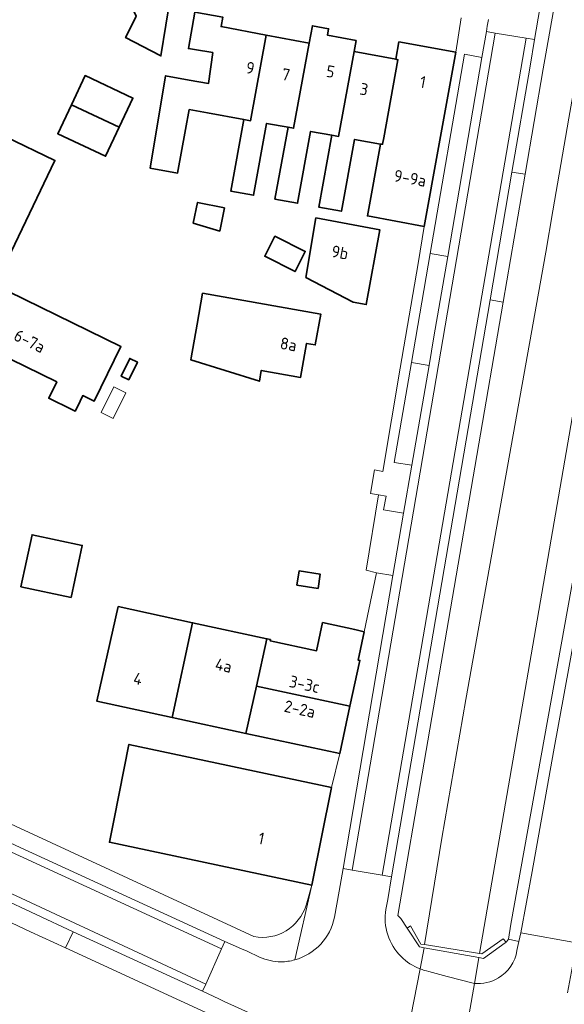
# Model space of a CAD drawing. Extents: x 154024 to 155007, y 472916 to 473908.
# Tile 13 of 49: x 154255 to 154317, y 473578 to 473690. Entities that reach past the tile are written whole.
import ezdxf
from ezdxf.enums import TextEntityAlignment as Align

# ---------------------------------------------------------------- set-up
doc = ezdxf.new("R2010")
doc.units = 0
doc.header["$LTSCALE"] = 0.75
for name, color, linetype, lineweight in [('B-RO-IE-TERREINAFSCHEIDING_KUNSTMATIG_MUUR-GV', 252, 'CONTINUOUS', 18), ('B-RO-OG-BEBOUWING-GV', 6, 'CONTINUOUS', 35), ('B-RO-OG-BEBOUWING-T18', 1, 'CONTINUOUS', 18), ('B-RO-OG-BEBOUWING_OVERBOUWING-GV', 6, 'CONTINUOUS', 18), ('B-RO-OG-TERREIN_ERF-GV', 252, 'CONTINUOUS', 18), ('B-RO-OG-WATER-GV', 252, 'CONTINUOUS', 18), ('B-RO-OG-WATER_SLOOT-GV', 252, 'CONTINUOUS', 18), ('B-RO-VH-VERHARDING_BETONSTRAATSTEEN-GV', 252, 'CONTINUOUS', 18), ('B-RO-VH-VERHARDING_STRAATBAKSTEEN-GV', 252, 'CONTINUOUS', 18), ('B-RO-VH-VERHARDING_TEGEL-GV', 252, 'CONTINUOUS', 18)]:
    doc.layers.add(name, color=color, linetype=linetype, lineweight=lineweight)
doc.styles.add('NLCS-ISO-M200-T18', font='NLCS-ISO.ttf', dxfattribs={"height": 0.36})

msp = doc.modelspace()

# ---------------------------------------------------------------- linework, layer by layer
at = {"layer": 'B-RO-IE-TERREINAFSCHEIDING_KUNSTMATIG_MUUR-GV', "flags": 128}
msp.add_lwpolyline([(154310.619, 473584.788), (154310.712, 473584.856), (154310.374, 473585.247), (154307.963, 473583.551), (154307.714, 473583.59), (154301.473, 473584.587), (154301.046, 473584.656), (154299.867, 473586.72), (154299.494, 473586.458), (154300.9, 473584.33), (154301.416, 473584.236), (154307.631, 473583.108), (154308.17, 473583.01)], close=True, dxfattribs=at)
at = {"layer": 'B-RO-OG-BEBOUWING-GV', "flags": 128}
for points in [[(154269.831, 473704.131), (154269.164, 473704.461), (154265.138, 473696.212), (154267.969, 473694.83), (154267.178, 473693.208), (154268.686, 473690.127), (154267.966, 473688.645), (154267.497, 473687.684), (154271.421, 473685.637), (154271.509, 473685.591), (154272.637, 473692.6), (154269.657, 473694.105), (154273.657, 473702.235), (154272.976, 473702.573), (154272.856, 473703.502), (154270.652, 473704.595)], [(154280.934, 473678.362), (154281.698, 473678.224), (154283.464, 473687.959), (154278.343, 473688.916), (154278.529, 473690), (154275.355, 473690.546), (154274.646, 473686.428), (154275.337, 473686.313), (154277.4, 473685.97), (154276.936, 473682.466), (154274.741, 473682.854), (154272.052, 473683.33), (154270.293, 473672.837), (154273.412, 473672.27), (154274.314, 473677.229), (154274.726, 473679.492), (154276.807, 473679.113)], [(154290.922, 473676.574), (154291.689, 473676.434), (154293.448, 473686.094), (154293.682, 473687.343), (154290.418, 473687.952), (154290.552, 473688.67), (154288.716, 473689.023), (154288.346, 473687.047), (154286.585, 473677.363), (154285.955, 473677.478), (154284.468, 473669.311), (154287.03, 473668.844), (154288.517, 473677.012)], [(154280.934, 473678.362), (154279.452, 473670.224), (154282.033, 473669.754), (154283.521, 473677.922), (154285.955, 473677.478), (154286.585, 473677.363), (154288.346, 473687.047), (154283.464, 473687.959), (154281.698, 473678.224)], [(154296.829, 473676.298), (154296.693, 473675.549), (154296.459, 473675.566), (154294.971, 473667.398), (154301.425, 473666.222), (154303.054, 473675.164), (154305.029, 473686.006), (154298.556, 473687.185), (154298.197, 473685.208), (154298.433, 473685.157)], [(154291.689, 473676.434), (154290.922, 473676.574), (154289.435, 473668.406), (154292.026, 473667.934), (154293.514, 473676.102), (154296.459, 473675.566), (154296.693, 473675.549), (154296.829, 473676.298), (154298.433, 473685.157), (154298.197, 473685.208), (154293.448, 473686.094)], [(154261.341, 473680.044), (154266.777, 473677.493), (154268.333, 473680.796), (154262.892, 473683.349)], [(154266.777, 473677.493), (154261.341, 473680.044), (154259.791, 473676.741), (154265.223, 473674.193)], [(154253.284, 473660.788), (154259.475, 473673.721), (154253.821, 473676.428), (154247.629, 473663.495)], [(154275.197, 473666.569), (154278.198, 473665.678), (154278.732, 473668.317), (154275.675, 473668.935)], [(154293.348, 473657.59), (154294.833, 473657.321), (154296.388, 473665.809), (154289.129, 473667.179), (154287.961, 473660.409)], [(154284.469, 473665.119), (154283.306, 473662.815), (154286.754, 473661.074), (154287.918, 473663.378)], [(154252.316, 473659.716), (154249.323, 473653.589), (154249.613, 473653.447), (154248.664, 473651.504), (154250.067, 473650.819), (154251.646, 473650.048), (154252.595, 473651.991), (154259.675, 473648.533), (154258.77, 473646.681), (154261.384, 473645.403), (154261.774, 473645.213), (154262.022, 473645.721), (154262.642, 473646.991), (154263.938, 473646.358), (154266.967, 473652.56)], [(154274.94, 473651.259), (154274.908, 473651.053), (154282.697, 473648.621), (154282.914, 473649.845), (154287.386, 473649.052), (154288.069, 473652.917), (154289.053, 473652.738), (154289.687, 473656.23), (154276.246, 473658.611), (154275.625, 473655.116)], [(154267.876, 473648.765), (154268.853, 473650.786), (154267.983, 473651.206), (154267.006, 473649.186)], [(154261.316, 473624.047), (154262.571, 473629.953), (154256.875, 473631.163), (154255.62, 473625.257)], [(154286.963, 473625.442), (154289.363, 473625.067), (154289.615, 473626.68), (154287.215, 473627.055)], [(154272.783, 473610.413), (154275.113, 473621.172), (154266.662, 473623.001), (154264.229, 473612.265)], [(154272.783, 473610.413), (154281.169, 473608.597), (154282.368, 473613.975), (154283.564, 473619.342), (154275.113, 473621.172)], [(154294.606, 473620.154), (154293.541, 473620.385), (154289.885, 473621.178), (154289.194, 473617.981), (154283.914, 473619.124), (154283.944, 473619.26), (154283.564, 473619.342), (154282.368, 473613.975), (154292.992, 473611.673), (154294.121, 473616.882), (154293.907, 473616.929)], [(154291.826, 473606.289), (154292.992, 473611.673), (154282.368, 473613.975), (154281.169, 473608.597)], [(154290.895, 473602.447), (154267.88, 473607.344), (154266.187, 473598.87), (154265.658, 473596.222), (154288.666, 473591.349)]]:
    msp.add_lwpolyline(points, close=True, dxfattribs=at)
at = {"layer": 'B-RO-OG-BEBOUWING_OVERBOUWING-GV', "flags": 128}
msp.add_lwpolyline([(154266.083, 473644.38), (154267.547, 473647.309), (154266.182, 473647.991), (154264.718, 473645.062)], close=True, dxfattribs=at)
at = {"layer": 'B-RO-OG-TERREIN_ERF-GV', "flags": 128}
for points in [[(154269.164, 473704.461), (154269.831, 473704.131), (154270.652, 473704.595), (154272.856, 473703.502), (154272.976, 473702.573), (154273.657, 473702.235), (154269.657, 473694.105), (154272.637, 473692.6), (154271.509, 473685.591), (154271.421, 473685.637), (154267.497, 473687.684), (154267.966, 473688.645), (154268.686, 473690.127), (154267.178, 473693.208), (154267.969, 473694.83), (154265.138, 473696.212), (154262.73, 473697.387), (154259.905, 473691.6), (154257.783, 473692.636), (154264.672, 473706.688)], [(154261.341, 473680.044), (154262.892, 473683.349), (154268.333, 473680.796), (154266.777, 473677.493), (154265.223, 473674.193), (154259.791, 473676.741)], [(154253.284, 473660.788), (154247.629, 473663.495), (154253.821, 473676.428), (154259.475, 473673.721)], [(154275.197, 473666.569), (154275.675, 473668.935), (154278.732, 473668.317), (154278.198, 473665.678)], [(154293.348, 473657.59), (154287.961, 473660.409), (154289.129, 473667.179), (154296.388, 473665.809), (154294.833, 473657.321)], [(154241.858, 473657.235), (154238.058, 473659.091), (154241.051, 473665.218), (154244.85, 473663.362), (154248.516, 473661.572), (154252.316, 473659.716), (154266.967, 473652.56), (154263.938, 473646.358), (154262.642, 473646.991), (154262.022, 473645.721), (154261.774, 473645.213), (154261.384, 473645.403), (154258.77, 473646.681), (154259.675, 473648.533), (154252.595, 473651.991), (154251.646, 473650.048), (154250.067, 473650.819), (154248.664, 473651.504), (154249.613, 473653.447), (154249.323, 473653.589), (154245.523, 473655.445)], [(154284.469, 473665.119), (154287.918, 473663.378), (154286.754, 473661.074), (154283.306, 473662.815)], [(154282.914, 473649.845), (154282.697, 473648.621), (154274.908, 473651.053), (154274.94, 473651.259), (154275.625, 473655.116), (154276.246, 473658.611), (154289.687, 473656.23), (154289.053, 473652.738), (154288.069, 473652.917), (154287.386, 473649.052)], [(154267.876, 473648.765), (154267.006, 473649.186), (154267.983, 473651.206), (154268.853, 473650.786)], [(154261.316, 473624.047), (154255.62, 473625.257), (154256.875, 473631.163), (154262.571, 473629.953)], [(154286.963, 473625.442), (154287.215, 473627.055), (154289.615, 473626.68), (154289.363, 473625.067)]]:
    msp.add_lwpolyline(points, close=True, dxfattribs=at)
for points in [[(154281.169, 473608.597), (154272.783, 473610.413), (154264.229, 473612.265), (154266.662, 473623.001), (154275.113, 473621.172), (154283.564, 473619.342), (154283.944, 473619.26), (154283.914, 473619.124), (154289.194, 473617.981), (154289.885, 473621.178), (154293.541, 473620.385), (154294.606, 473620.154), (154296.011, 473626.851), (154294.846, 473627.139), (154296.218, 473635.716), (154295.327, 473635.871), (154295.793, 473638.535), (154296.719, 473638.375), (154298.702, 473650.118), (154300.722, 473661.985), (154301.425, 473666.222), (154294.971, 473667.398), (154296.459, 473675.566), (154293.514, 473676.102), (154292.026, 473667.934), (154289.435, 473668.406), (154290.922, 473676.574), (154288.517, 473677.012), (154287.03, 473668.844), (154284.468, 473669.311), (154285.955, 473677.478), (154283.521, 473677.922), (154282.033, 473669.754), (154279.452, 473670.224), (154280.934, 473678.362), (154276.807, 473679.113), (154274.726, 473679.492), (154274.314, 473677.229), (154273.412, 473672.27), (154270.293, 473672.837), (154272.052, 473683.33), (154274.741, 473682.854), (154276.936, 473682.466), (154277.4, 473685.97), (154275.337, 473686.313), (154274.646, 473686.428), (154275.355, 473690.546)], [(154278.529, 473690), (154278.343, 473688.916), (154283.464, 473687.959), (154288.346, 473687.047), (154288.716, 473689.023), (154290.552, 473688.67), (154290.418, 473687.952), (154293.682, 473687.343), (154293.448, 473686.094), (154298.197, 473685.208), (154298.556, 473687.185), (154305.029, 473686.006), (154305.632, 473689.929)], [(154288.011, 473589.086), (154288.666, 473591.349), (154265.658, 473596.222), (154266.187, 473598.87), (154267.88, 473607.344), (154290.895, 473602.447), (154291.826, 473606.289), (154281.169, 473608.597)], [(154240.013, 473605.15), (154241.776, 473604.25), (154242.169, 473604.061), (154246.79, 473601.839), (154282.08, 473585.498)], [(154282.432, 473574.189), (154260.664, 473584.219), (154256.72, 473586.057), (154252.265, 473588.134), (154247.031, 473590.588), (154246.047, 473590.872), (154244.953, 473590.714), (154243.925, 473590.31), (154243.016, 473589.682), (154242.274, 473588.863), (154241.739, 473587.896), (154241.458, 473586.375), (154241.178, 473584.982), (154237.874, 473568.524), (154237.247, 473565.414), (154234.808, 473553.319), (154234.79, 473553.229)]]:
    msp.add_lwpolyline(points, dxfattribs=at)
at = {"layer": 'B-RO-OG-TERREIN_ERF-GV'}
msp.add_lwpolyline([(154282.08, 473585.498, 0.3820729), (154288.011, 473589.086)], format="xyb", dxfattribs=at)
at = {"layer": 'B-RO-OG-WATER-GV', "flags": 128}
msp.add_lwpolyline([(154317.86, 473678.51), (154316.02, 473667.97), (154315.22, 473663.3), (154306.15, 473612.45), (154303.44, 473596.7), (154301.473, 473584.587), (154307.714, 473583.59), (154318.4, 473645.55)], dxfattribs=at)
at = {"layer": 'B-RO-OG-WATER_SLOOT-GV', "flags": 128}
for points in [[(154301.473, 473584.587), (154303.44, 473596.7), (154306.15, 473612.45), (154315.22, 473663.3), (154316.02, 473667.97), (154317.86, 473678.51), (154325.058, 473719.327), (154321.09, 473719.99), (154318.554, 473704.644), (154314.934, 473684.12), (154312.88, 473672.138), (154310.392, 473657.616), (154298.443, 473587.901), (154298.76, 473587.57), (154299.494, 473586.458), (154299.867, 473586.72), (154301.046, 473584.656)], [(154330.842, 473718.347), (154329.5, 473710.6), (154328.28, 473702.99), (154326.2, 473691.67), (154322.87, 473672.12), (154318.4, 473645.55), (154307.714, 473583.59), (154307.963, 473583.551), (154310.374, 473585.247), (154310.712, 473584.856), (154310.752, 473584.885), (154310.98, 473585.21), (154311.25, 473586.9), (154320.41, 473637.8), (154323.58, 473655.15), (154324.93, 473663.3), (154325.41, 473665.37), (154327.05, 473674.42), (154334.72, 473717.56)]]:
    msp.add_lwpolyline(points, close=True, dxfattribs=at)
at = {"layer": 'B-RO-VH-VERHARDING_BETONSTRAATSTEEN-GV', "flags": 128}
for points in [[(154308.718, 473689.744), (154308.586, 473688.973), (154308.479, 473688.349), (154309.484, 473688.187), (154313.012, 473687.619), (154313.962, 473687.466), (154316.955, 473704.884), (154316.979, 473705.025), (154315.999, 473705.176), (154312.52, 473705.713), (154311.441, 473705.879)], [(154297.278, 473589.721), (154297.693, 473592.305), (154296.66, 473592.484), (154293.235, 473593.049), (154292.206, 473593.238), (154291.756, 473590.669), (154291.232, 473587.713)], [(154297.053, 473588.59), (154297.278, 473589.721)], [(154317.705, 473579.107), (154318.369, 473582.727), (154318.715, 473584.791), (154318.718, 473584.807), (154312.4, 473585.933), (154312.187, 473584.948), (154311.961, 473583.908)], [(154282.723, 473583.159), (154281.307, 473583.825), (154280.671, 473584.093), (154278.773, 473584.951), (154278.394, 473584.101), (154276.608, 473580.096), (154276.25, 473579.292), (154278.111, 473578.42), (154278.69, 473578.118), (154282.288, 473576.489), (154283.378, 473575.992)], [(154298.839, 473570.986), (154300.947, 473581.827)], [(154300.947, 473581.827), (154298.839, 473570.986)], [(154305.198, 473569.196), (154307.12, 473580.183), (154304.026, 473580.972), (154301.93, 473581.535)], [(154307.12, 473580.183), (154305.198, 473569.196)]]:
    msp.add_lwpolyline(points, dxfattribs=at)
for points in [[(154299.087, 473633.61), (154297.874, 473626.554), (154292.206, 473593.238), (154293.235, 473593.049), (154309.484, 473688.187), (154308.479, 473688.349), (154307.971, 473685.397), (154304.11, 473662.812), (154302.528, 473653.665), (154301.98, 473650.402), (154300.025, 473639.06)], [(154296.66, 473592.484), (154297.693, 473592.305), (154308.901, 473657.872), (154311.383, 473672.394), (154313.44, 473684.425), (154313.962, 473687.466), (154313.012, 473687.619)], [(154302.112, 473663.136), (154304.11, 473662.812), (154307.971, 473685.397), (154305.988, 473685.781)], [(154304.11, 473662.812), (154302.112, 473663.136), (154299.989, 473650.74), (154301.98, 473650.402), (154302.528, 473653.665)], [(154300.025, 473639.06), (154301.98, 473650.402), (154299.989, 473650.74), (154298.021, 473639.379)], [(154297.874, 473626.554), (154299.087, 473633.61), (154296.809, 473633.986), (154297.095, 473635.563), (154296.218, 473635.716), (154294.846, 473627.139), (154296.011, 473626.851)], [(154278.773, 473584.951), (154255.529, 473595.623), (154250.469, 473597.969), (154250.155, 473597.083), (154278.394, 473584.101)], [(154276.608, 473580.096), (154248.453, 473593.2), (154247.976, 473592.343), (154253.088, 473589.989), (154261.556, 473586.053), (154276.25, 473579.292)]]:
    msp.add_lwpolyline(points, close=True, dxfattribs=at)
at = {"layer": 'B-RO-VH-VERHARDING_BETONSTRAATSTEEN-GV'}
for points in [[(154298.804, 473583.226, -0.2392523), (154297.053, 473588.59)], [(154291.232, 473587.713, -0.2830928), (154286.724, 473582.853)], [(154311.961, 473583.908, -0.2211402), (154309.849, 473580.797)], [(154285.141, 473582.624, -0.0989397), (154282.723, 473583.159)], [(154286.724, 473582.853, -0.0638377), (154285.141, 473582.624)], [(154300.947, 473581.827, -0.1032816), (154298.804, 473583.226)], [(154301.93, 473581.535, -0.0404469), (154300.947, 473581.827)], [(154309.849, 473580.797, -0.160534), (154307.12, 473580.183)]]:
    msp.add_lwpolyline(points, format="xyb", dxfattribs=at)
at = {"layer": 'B-RO-VH-VERHARDING_STRAATBAKSTEEN-GV', "flags": 128}
for points in [[(154318.554, 473704.644), (154316.955, 473704.884), (154313.962, 473687.466), (154313.44, 473684.425), (154311.383, 473672.394), (154312.88, 473672.138), (154314.934, 473684.12)], [(154293.235, 473593.049), (154296.66, 473592.484), (154313.012, 473687.619), (154309.484, 473688.187)], [(154248.453, 473593.2), (154276.608, 473580.096), (154278.394, 473584.101), (154250.155, 473597.083)], [(154256.72, 473586.057), (154260.664, 473584.219), (154261.556, 473586.053), (154253.088, 473589.989), (154252.265, 473588.134)]]:
    msp.add_lwpolyline(points, close=True, dxfattribs=at)
for points in [[(154300.947, 473581.827), (154301.416, 473584.236), (154300.9, 473584.33), (154299.494, 473586.458), (154298.76, 473587.57), (154298.443, 473587.901), (154310.392, 473657.616), (154308.901, 473657.872), (154297.693, 473592.305)], [(154320.45, 473630.33), (154316.11, 473606.5), (154313.697, 473592.895), (154312.4, 473585.933), (154318.718, 473584.807)], [(154297.693, 473592.305), (154297.278, 473589.721), (154297.053, 473588.59)], [(154310.712, 473584.856), (154310.619, 473584.788), (154308.17, 473583.01), (154307.631, 473583.108), (154307.629, 473583.094), (154307.12, 473580.183)], [(154311.961, 473583.908), (154312.187, 473584.948), (154310.98, 473585.21), (154310.752, 473584.885), (154310.712, 473584.856)]]:
    msp.add_lwpolyline(points, dxfattribs=at)
at = {"layer": 'B-RO-VH-VERHARDING_STRAATBAKSTEEN-GV'}
for points in [[(154297.053, 473588.59, 0.2392523), (154298.804, 473583.226)], [(154309.849, 473580.797, 0.2211402), (154311.961, 473583.908)], [(154298.804, 473583.226, 0.1032816), (154300.947, 473581.827)], [(154307.12, 473580.183, 0.160534), (154309.849, 473580.797)]]:
    msp.add_lwpolyline(points, format="xyb", dxfattribs=at)
at = {"layer": 'B-RO-VH-VERHARDING_TEGEL-GV', "flags": 128}
for points in [[(154305.632, 473689.929), (154305.029, 473686.006), (154303.054, 473675.164), (154301.425, 473666.222), (154300.722, 473661.985), (154298.702, 473650.118), (154296.719, 473638.375), (154295.793, 473638.535), (154295.327, 473635.871), (154296.218, 473635.716), (154297.095, 473635.563), (154296.809, 473633.986), (154299.087, 473633.61), (154300.025, 473639.06), (154298.021, 473639.379), (154299.989, 473650.74), (154302.112, 473663.136), (154305.988, 473685.781), (154307.971, 473685.397), (154308.479, 473688.349), (154308.586, 473688.973), (154308.718, 473689.744)], [(154320.41, 473637.8), (154311.25, 473586.9), (154310.98, 473585.21), (154312.187, 473584.948), (154312.4, 473585.933), (154313.697, 473592.895), (154316.11, 473606.5), (154320.45, 473630.33)], [(154291.232, 473587.713), (154291.756, 473590.669), (154292.206, 473593.238), (154297.874, 473626.554), (154296.011, 473626.851), (154294.606, 473620.154), (154293.907, 473616.929), (154294.121, 473616.882), (154292.992, 473611.673)], [(154292.992, 473611.673), (154291.826, 473606.289), (154290.895, 473602.447), (154288.666, 473591.349), (154286.724, 473582.853)], [(154246.79, 473601.839), (154245.995, 473600.057), (154250.469, 473597.969), (154255.529, 473595.623), (154278.773, 473584.951), (154280.671, 473584.093), (154281.307, 473583.825), (154282.723, 473583.159)], [(154282.08, 473585.498), (154246.79, 473601.839)], [(154286.724, 473582.853), (154288.666, 473591.349), (154288.011, 473589.086)], [(154261.556, 473586.053), (154260.664, 473584.219), (154282.432, 473574.189), (154287.302, 473571.99)], [(154283.378, 473575.992), (154282.288, 473576.489), (154278.69, 473578.118), (154278.111, 473578.42), (154276.25, 473579.292), (154261.556, 473586.053)], [(154307.12, 473580.183), (154307.629, 473583.094), (154307.631, 473583.108), (154301.416, 473584.236), (154300.947, 473581.827)], [(154301.93, 473581.535), (154304.026, 473580.972), (154307.12, 473580.183)]]:
    msp.add_lwpolyline(points, dxfattribs=at)
msp.add_lwpolyline([(154312.88, 473672.138), (154311.383, 473672.394), (154308.901, 473657.872), (154310.392, 473657.616)], close=True, dxfattribs=at)
at = {"layer": 'B-RO-VH-VERHARDING_TEGEL-GV'}
for points in [[(154288.011, 473589.086, -0.3820729), (154282.08, 473585.498)], [(154286.724, 473582.853, 0.2830928), (154291.232, 473587.713)], [(154282.723, 473583.159, 0.0989397), (154285.141, 473582.624)], [(154285.141, 473582.624, 0.0638377), (154286.724, 473582.853)], [(154300.947, 473581.827, 0.0404469), (154301.93, 473581.535)]]:
    msp.add_lwpolyline(points, format="xyb", dxfattribs=at)

# ---------------------------------------------------------------- texts
at = {"layer": 'B-RO-OG-BEBOUWING-T18', "style": 'NLCS-ISO-M200-T18'}
for s, rotation, p in [('9', 349.4, (154281.668, 473684.225)), ('7', 349.4, (154285.714, 473683.469)), ('5', 349.5, (154290.779, 473683.816)), ('1', 349.7, (154301.272, 473682.625)), ('3', 349.5, (154294.592, 473681.812)), ('9-9a', 349.7, (154299.82, 473671.695)), ('9b', 349.6, (154291.854, 473663.259)), ('6-7a', 334, (154256.596, 473653.174)), ('8a', 350.1, (154286.004, 473652.82)), ('4a', 347.8, (154278.635, 473616.317)), ('4', 347.3, (154268.904, 473614.795)), ('3-3c', 347.8, (154287.824, 473614.185)), ('2-2a', 347.8, (154287.295, 473611.363)), ('1', 348.1, (154282.927, 473596.653))]:
    msp.add_text(s, height=1.35, rotation=rotation, dxfattribs=at).set_placement(p, align=Align.MIDDLE)

doc.saveas('drawing.dxf')
